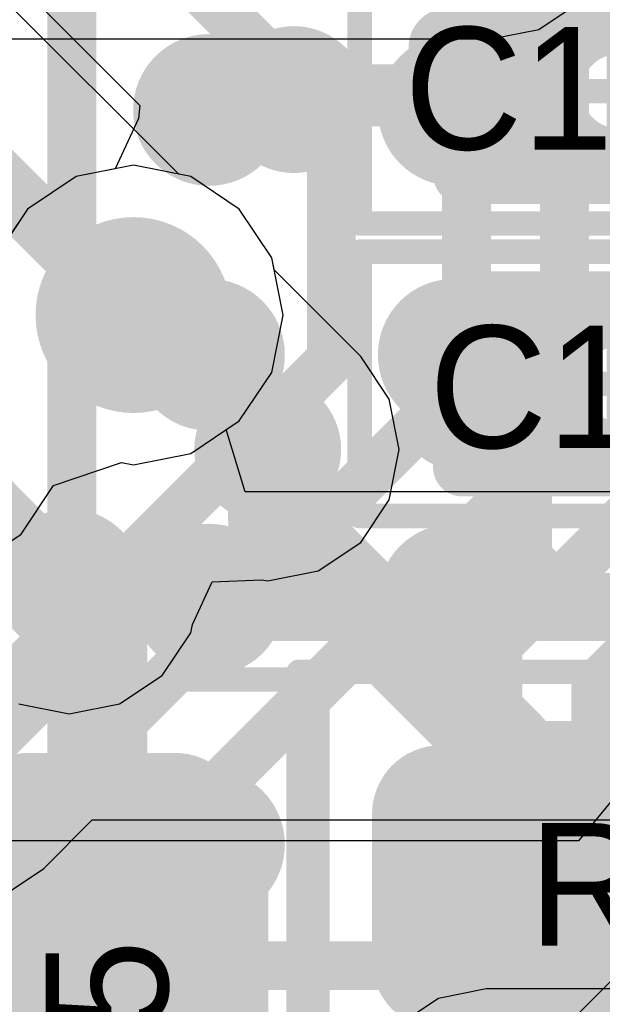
# Model space of a CAD drawing. Header units: millimetres. Extents: x -2 to 68, y -2 to 27.4.
# Tile 212 of 256: x 21.4 to 22.6, y 18.5 to 20.5. Entities that reach past the tile are written whole.
import ezdxf

# ---------------------------------------------------------------- set-up
doc = ezdxf.new("R2010")
doc.units = ezdxf.units.MM
for name, color, linetype in [('BottomLayer', 5, 'Continuous'), ('BottomPaste', 16, 'Continuous'), ('BottomSolder', 6, 'Continuous'), ('DrillGuide', 244, 'Continuous'), ('Mechanical13', 56, 'Continuous'), ('Mechanical15', 56, 'Continuous'), ('Mechanical2', 216, 'Continuous'), ('MidLayer1', 16, 'Continuous'), ('MidLayer2', 76, 'Continuous'), ('MidLayer3', 90, 'Continuous'), ('MidLayer4', 156, 'Continuous'), ('MidLayer5', 130, 'Continuous'), ('MidLayer6', 216, 'Continuous'), ('MidLayer7', 6, 'Continuous'), ('MidLayer8', 54, 'Continuous'), ('MultiLayer', 9, 'Continuous'), ('TopLayer', 1, 'Continuous'), ('TopPaste', 8, 'Continuous'), ('TopSolder', 216, 'Continuous'), ('ViaHoleLayer', 16, 'Continuous')]:
    doc.layers.add(name, color=color, linetype=linetype)

# ---------------------------------------------------------------- blocks, each defined once
blk = doc.blocks.new('SDINBDG4_16G_F_________1_B_51')
at = {"layer": 'BottomLayer', "const_width": 0.125}
for points in [[(-3.3125, 1.75, 1), (-3.1875, 1.75, 1)], [(-2.8125, 1.75, 1), (-2.6875, 1.75, 1)], [(-3.3125, 1.25, 1), (-3.1875, 1.25, 1)], [(-2.8125, 1.25, 1), (-2.6875, 1.25, 1)], [(-3.3125, 0.75, 1), (-3.1875, 0.75, 1)], [(-2.8125, 0.75, 1), (-2.6875, 0.75, 1)], [(-3.3125, 0.25, 1), (-3.1875, 0.25, 1)], [(-2.8125, 0.25, 1), (-2.6875, 0.25, 1)]]:
    blk.add_lwpolyline(points, format="xyb", close=True, dxfattribs=at)
at = {"layer": 'BottomPaste', "const_width": 0.125}
for points in [[(-3.3125, 1.75, 1), (-3.1875, 1.75, 1)], [(-2.8125, 1.75, 1), (-2.6875, 1.75, 1)], [(-3.3125, 1.25, 1), (-3.1875, 1.25, 1)], [(-2.8125, 1.25, 1), (-2.6875, 1.25, 1)], [(-3.3125, 0.75, 1), (-3.1875, 0.75, 1)], [(-2.8125, 0.75, 1), (-2.6875, 0.75, 1)], [(-3.3125, 0.25, 1), (-3.1875, 0.25, 1)], [(-2.8125, 0.25, 1), (-2.6875, 0.25, 1)]]:
    blk.add_lwpolyline(points, format="xyb", close=True, dxfattribs=at)
at = {"layer": 'BottomSolder', "const_width": 0.155}
for points in [[(-3.3275, 1.75, 1), (-3.1725, 1.75, 1)], [(-2.8275, 1.75, 1), (-2.6725, 1.75, 1)], [(-3.3275, 1.25, 1), (-3.1725, 1.25, 1)], [(-2.8275, 1.25, 1), (-2.6725, 1.25, 1)], [(-3.3275, 0.75, 1), (-3.1725, 0.75, 1)], [(-2.8275, 0.75, 1), (-2.6725, 0.75, 1)], [(-3.3275, 0.25, 1), (-3.1725, 0.25, 1)], [(-2.8275, 0.25, 1), (-2.6725, 0.25, 1)]]:
    blk.add_lwpolyline(points, format="xyb", close=True, dxfattribs=at)
blk = doc.blocks.new('RES_0402_120')
at = {"layer": 'Mechanical13', "const_width": 0.12}
for points in [[(-0.53, -0.28), (-0.53, 0.28)], [(-0.53, 0.28), (0.53, 0.28)], [(0.53, -0.28), (0.53, 0.28)], [(-0.53, -0.28), (0.53, -0.28)]]:
    blk.add_lwpolyline(points, dxfattribs=at)
at = {"layer": 'Mechanical13', "const_width": 0.06}
for points in [[(-0.56, 0.28, 1), (-0.5, 0.28, 1)], [(-0.56, 0.28, 1), (-0.5, 0.28, 1)], [(0.5, 0.28, 1), (0.56, 0.28, 1)], [(0.5, 0.28, 1), (0.56, 0.28, 1)], [(-0.56, -0.28, 1), (-0.5, -0.28, 1)], [(-0.56, -0.28, 1), (-0.5, -0.28, 1)], [(0.5, -0.28, 1), (0.56, -0.28, 1)], [(0.5, -0.28, 1), (0.56, -0.28, 1)]]:
    blk.add_lwpolyline(points, format="xyb", close=True, dxfattribs=at)
at = {"layer": 'Mechanical15', "const_width": 0.05}
for points in [[(-0.9, -0.44), (-0.9, 0.44)], [(-0.9, 0.44), (0.9, 0.44)], [(0.9, -0.44), (0.9, 0.44)], [(0, -0.22), (0, 0.22)], [(-0.22, 0), (0.22, 0)], [(-0.9, -0.44), (0.9, -0.44)]]:
    blk.add_lwpolyline(points, dxfattribs=at)
at = {"layer": 'Mechanical15'}
for points, const_width in [([(-0.9125, 0.44, 1), (-0.8875, 0.44, 1)], 0.025), ([(-0.9125, 0.44, 1), (-0.8875, 0.44, 1)], 0.025), ([(0.8875, 0.44, 1), (0.9125, 0.44, 1)], 0.025), ([(0.8875, 0.44, 1), (0.9125, 0.44, 1)], 0.025), ([(-0.0125, 0.22, 1), (0.0125, 0.22, 1)], 0.025), ([(0.165, 0, 1), (-0.165, 0, 1)], 0.05), ([(-0.2325, 0, 1), (-0.2075, 0, 1)], 0.025), ([(-0.1775, 0, 1), (-0.1525, 0, 1)], 0.025), ([(0.1525, 0, 1), (0.1775, 0, 1)], 0.025), ([(0.2075, 0, 1), (0.2325, 0, 1)], 0.025), ([(-0.0125, -0.22, 1), (0.0125, -0.22, 1)], 0.025), ([(-0.9125, -0.44, 1), (-0.8875, -0.44, 1)], 0.025), ([(-0.9125, -0.44, 1), (-0.8875, -0.44, 1)], 0.025), ([(0.8875, -0.44, 1), (0.9125, -0.44, 1)], 0.025), ([(0.8875, -0.44, 1), (0.9125, -0.44, 1)], 0.025)]:
    blk.add_lwpolyline(points, format="xyb", close=True, dxfattribs=dict(at, const_width=const_width))
at = {"layer": 'TopLayer', "const_width": 0.1402}
for points in [[(-0.6799, 0.1498, 1), (-0.5396, 0.1498, 1)], [(-0.4104, 0.1498, 1), (-0.2701, 0.1498, 1)], [(0.2701, 0.1498, 1), (0.4104, 0.1498, 1)], [(0.5396, 0.1498, 1), (0.6799, 0.1498, 1)], [(-0.6799, -0.1498, 1), (-0.5396, -0.1498, 1)], [(-0.4104, -0.1498, 1), (-0.2701, -0.1498, 1)], [(0.2701, -0.1498, 1), (0.4104, -0.1498, 1)], [(0.5396, -0.1498, 1), (0.6799, -0.1498, 1)]]:
    blk.add_lwpolyline(points, format="xyb", close=True, dxfattribs=at)
at = {"layer": 'TopLayer'}
for points in [[(-0.3403, 0.29), (-0.6097, 0.29), (-0.3403, -0.29), (-0.6097, -0.29)], [(0.3403, -0.29), (0.6097, -0.29), (0.3403, 0.29), (0.6097, 0.29)], [(-0.2, 0.1498), (-0.75, 0.1498), (-0.2, -0.1498), (-0.75, -0.1498)], [(0.2, -0.1498), (0.75, -0.1498), (0.2, 0.1498), (0.75, 0.1498)]]:
    blk.add_solid(points, dxfattribs=at)
at = {"layer": 'TopPaste', "const_width": 0.1402}
for points in [[(-0.6799, 0.1498, 1), (-0.5396, 0.1498, 1)], [(-0.4104, 0.1498, 1), (-0.2701, 0.1498, 1)], [(0.2701, 0.1498, 1), (0.4104, 0.1498, 1)], [(0.5396, 0.1498, 1), (0.6799, 0.1498, 1)], [(-0.6799, -0.1498, 1), (-0.5396, -0.1498, 1)], [(-0.4104, -0.1498, 1), (-0.2701, -0.1498, 1)], [(0.2701, -0.1498, 1), (0.4104, -0.1498, 1)], [(0.5396, -0.1498, 1), (0.6799, -0.1498, 1)]]:
    blk.add_lwpolyline(points, format="xyb", close=True, dxfattribs=at)
at = {"layer": 'TopPaste'}
for points in [[(-0.3403, 0.29), (-0.6097, 0.29), (-0.3403, -0.29), (-0.6097, -0.29)], [(0.3403, -0.29), (0.6097, -0.29), (0.3403, 0.29), (0.6097, 0.29)], [(-0.2, 0.1498), (-0.75, 0.1498), (-0.2, -0.1498), (-0.75, -0.1498)], [(0.2, -0.1498), (0.75, -0.1498), (0.2, 0.1498), (0.75, 0.1498)]]:
    blk.add_solid(points, dxfattribs=at)
at = {"layer": 'TopSolder', "const_width": 0.1402}
for points in [[(-0.6799, 0.1498, 1), (-0.5396, 0.1498, 1)], [(-0.4104, 0.1498, 1), (-0.2701, 0.1498, 1)], [(0.2701, 0.1498, 1), (0.4104, 0.1498, 1)], [(0.5396, 0.1498, 1), (0.6799, 0.1498, 1)], [(-0.6799, -0.1498, 1), (-0.5396, -0.1498, 1)], [(-0.4104, -0.1498, 1), (-0.2701, -0.1498, 1)], [(0.2701, -0.1498, 1), (0.4104, -0.1498, 1)], [(0.5396, -0.1498, 1), (0.6799, -0.1498, 1)]]:
    blk.add_lwpolyline(points, format="xyb", close=True, dxfattribs=at)
at = {"layer": 'TopSolder'}
for points in [[(-0.3403, 0.29), (-0.6097, 0.29), (-0.3403, -0.29), (-0.6097, -0.29)], [(0.3403, -0.29), (0.6097, -0.29), (0.3403, 0.29), (0.6097, 0.29)], [(-0.2, 0.1498), (-0.75, 0.1498), (-0.2, -0.1498), (-0.75, -0.1498)], [(0.2, -0.1498), (0.75, -0.1498), (0.2, 0.1498), (0.75, 0.1498)]]:
    blk.add_solid(points, dxfattribs=at)
blk = doc.blocks.new('RES_0402_123')
at = {"layer": 'Mechanical13', "const_width": 0.12}
for points in [[(-0.53, -0.28), (-0.53, 0.28)], [(0.53, 0.28), (-0.53, 0.28)], [(0.53, -0.28), (0.53, 0.28)], [(0.53, -0.28), (-0.53, -0.28)]]:
    blk.add_lwpolyline(points, dxfattribs=at)
at = {"layer": 'Mechanical13', "const_width": 0.06}
for points in [[(-0.56, 0.28, 1), (-0.5, 0.28, 1)], [(-0.56, 0.28, 1), (-0.5, 0.28, 1)], [(0.5, 0.28, 1), (0.56, 0.28, 1)], [(0.5, 0.28, 1), (0.56, 0.28, 1)], [(-0.56, -0.28, 1), (-0.5, -0.28, 1)], [(-0.56, -0.28, 1), (-0.5, -0.28, 1)], [(0.5, -0.28, 1), (0.56, -0.28, 1)], [(0.5, -0.28, 1), (0.56, -0.28, 1)]]:
    blk.add_lwpolyline(points, format="xyb", close=True, dxfattribs=at)
at = {"layer": 'Mechanical15', "const_width": 0.05}
for points in [[(-0.9, -0.44), (-0.9, 0.44)], [(0.9, 0.44), (-0.9, 0.44)], [(0.9, -0.44), (0.9, 0.44)], [(0, -0.22), (0, 0.22)], [(0.22, 0), (-0.22, 0)], [(0.9, -0.44), (-0.9, -0.44)]]:
    blk.add_lwpolyline(points, dxfattribs=at)
at = {"layer": 'Mechanical15'}
for points, const_width in [([(-0.9125, 0.44, 1), (-0.8875, 0.44, 1)], 0.025), ([(-0.9125, 0.44, 1), (-0.8875, 0.44, 1)], 0.025), ([(0.8875, 0.44, 1), (0.9125, 0.44, 1)], 0.025), ([(0.8875, 0.44, 1), (0.9125, 0.44, 1)], 0.025), ([(-0.0125, 0.22, 1), (0.0125, 0.22, 1)], 0.025), ([(0.165, 0, 1), (-0.165, 0, 1)], 0.05), ([(-0.2325, 0, 1), (-0.2075, 0, 1)], 0.025), ([(-0.1775, 0, 1), (-0.1525, 0, 1)], 0.025), ([(0.1525, 0, 1), (0.1775, 0, 1)], 0.025), ([(0.2075, 0, 1), (0.2325, 0, 1)], 0.025), ([(-0.0125, -0.22, 1), (0.0125, -0.22, 1)], 0.025), ([(-0.9125, -0.44, 1), (-0.8875, -0.44, 1)], 0.025), ([(-0.9125, -0.44, 1), (-0.8875, -0.44, 1)], 0.025), ([(0.8875, -0.44, 1), (0.9125, -0.44, 1)], 0.025), ([(0.8875, -0.44, 1), (0.9125, -0.44, 1)], 0.025)]:
    blk.add_lwpolyline(points, format="xyb", close=True, dxfattribs=dict(at, const_width=const_width))
at = {"layer": 'TopLayer', "const_width": 0.1402}
for points in [[(-0.6799, 0.1498, 1), (-0.5396, 0.1498, 1)], [(-0.4104, 0.1498, 1), (-0.2701, 0.1498, 1)], [(0.2701, 0.1498, 1), (0.4104, 0.1498, 1)], [(0.5396, 0.1498, 1), (0.6799, 0.1498, 1)], [(-0.6799, -0.1498, 1), (-0.5396, -0.1498, 1)], [(-0.4104, -0.1498, 1), (-0.2701, -0.1498, 1)], [(0.2701, -0.1498, 1), (0.4104, -0.1498, 1)], [(0.5396, -0.1498, 1), (0.6799, -0.1498, 1)]]:
    blk.add_lwpolyline(points, format="xyb", close=True, dxfattribs=at)
at = {"layer": 'TopLayer'}
for points in [[(-0.3403, 0.29), (-0.6097, 0.29), (-0.3403, -0.29), (-0.6097, -0.29)], [(0.3403, -0.29), (0.6097, -0.29), (0.3403, 0.29), (0.6097, 0.29)], [(-0.2, 0.1498), (-0.75, 0.1498), (-0.2, -0.1498), (-0.75, -0.1498)], [(0.2, -0.1498), (0.75, -0.1498), (0.2, 0.1498), (0.75, 0.1498)]]:
    blk.add_solid(points, dxfattribs=at)
at = {"layer": 'TopPaste', "const_width": 0.1402}
for points in [[(-0.6799, 0.1498, 1), (-0.5396, 0.1498, 1)], [(-0.4104, 0.1498, 1), (-0.2701, 0.1498, 1)], [(0.2701, 0.1498, 1), (0.4104, 0.1498, 1)], [(0.5396, 0.1498, 1), (0.6799, 0.1498, 1)], [(-0.6799, -0.1498, 1), (-0.5396, -0.1498, 1)], [(-0.4104, -0.1498, 1), (-0.2701, -0.1498, 1)], [(0.2701, -0.1498, 1), (0.4104, -0.1498, 1)], [(0.5396, -0.1498, 1), (0.6799, -0.1498, 1)]]:
    blk.add_lwpolyline(points, format="xyb", close=True, dxfattribs=at)
at = {"layer": 'TopPaste'}
for points in [[(-0.3403, 0.29), (-0.6097, 0.29), (-0.3403, -0.29), (-0.6097, -0.29)], [(0.3403, -0.29), (0.6097, -0.29), (0.3403, 0.29), (0.6097, 0.29)], [(-0.2, 0.1498), (-0.75, 0.1498), (-0.2, -0.1498), (-0.75, -0.1498)], [(0.2, -0.1498), (0.75, -0.1498), (0.2, 0.1498), (0.75, 0.1498)]]:
    blk.add_solid(points, dxfattribs=at)
at = {"layer": 'TopSolder', "const_width": 0.1402}
for points in [[(-0.6799, 0.1498, 1), (-0.5396, 0.1498, 1)], [(-0.4104, 0.1498, 1), (-0.2701, 0.1498, 1)], [(0.2701, 0.1498, 1), (0.4104, 0.1498, 1)], [(0.5396, 0.1498, 1), (0.6799, 0.1498, 1)], [(-0.6799, -0.1498, 1), (-0.5396, -0.1498, 1)], [(-0.4104, -0.1498, 1), (-0.2701, -0.1498, 1)], [(0.2701, -0.1498, 1), (0.4104, -0.1498, 1)], [(0.5396, -0.1498, 1), (0.6799, -0.1498, 1)]]:
    blk.add_lwpolyline(points, format="xyb", close=True, dxfattribs=at)
at = {"layer": 'TopSolder'}
for points in [[(-0.3403, 0.29), (-0.6097, 0.29), (-0.3403, -0.29), (-0.6097, -0.29)], [(0.3403, -0.29), (0.6097, -0.29), (0.3403, 0.29), (0.6097, 0.29)], [(-0.2, 0.1498), (-0.75, 0.1498), (-0.2, -0.1498), (-0.75, -0.1498)], [(0.2, -0.1498), (0.75, -0.1498), (0.2, 0.1498), (0.75, 0.1498)]]:
    blk.add_solid(points, dxfattribs=at)
blk = doc.blocks.new('CAP_0201_329')
at = {"layer": 'Mechanical13', "const_width": 0.12}
for points in [[(-0.32, -0.17), (-0.32, 0.17)], [(-0.32, 0.17), (0.32, 0.17)], [(0.32, -0.17), (0.32, 0.17)], [(-0.32, -0.17), (0.32, -0.17)]]:
    blk.add_lwpolyline(points, dxfattribs=at)
at = {"layer": 'Mechanical13', "const_width": 0.06}
for points in [[(-0.35, 0.17, 1), (-0.29, 0.17, 1)], [(-0.35, 0.17, 1), (-0.29, 0.17, 1)], [(0.29, 0.17, 1), (0.35, 0.17, 1)], [(0.29, 0.17, 1), (0.35, 0.17, 1)], [(-0.35, -0.17, 1), (-0.29, -0.17, 1)], [(-0.35, -0.17, 1), (-0.29, -0.17, 1)], [(0.29, -0.17, 1), (0.35, -0.17, 1)], [(0.29, -0.17, 1), (0.35, -0.17, 1)]]:
    blk.add_lwpolyline(points, format="xyb", close=True, dxfattribs=at)
at = {"layer": 'Mechanical15', "const_width": 0.05}
for points in [[(-0.53, -0.27), (-0.53, 0.27)], [(-0.53, 0.27), (0.53, 0.27)], [(0.53, -0.27), (0.53, 0.27)], [(0, -0.135), (0, 0.135)], [(-0.135, 0), (0.135, 0)], [(-0.53, -0.27), (0.53, -0.27)]]:
    blk.add_lwpolyline(points, dxfattribs=at)
at = {"layer": 'Mechanical15'}
for points, const_width in [([(-0.5425, 0.27, 1), (-0.5175, 0.27, 1)], 0.025), ([(-0.5425, 0.27, 1), (-0.5175, 0.27, 1)], 0.025), ([(0.5175, 0.27, 1), (0.5425, 0.27, 1)], 0.025), ([(0.5175, 0.27, 1), (0.5425, 0.27, 1)], 0.025), ([(-0.0125, 0.135, 1), (0.0125, 0.135, 1)], 0.025), ([(0.1013, 0, 1), (-0.1013, 0, 1)], 0.05), ([(-0.1475, 0, 1), (-0.1225, 0, 1)], 0.025), ([(-0.1138, 0, 1), (-0.0888, 0, 1)], 0.025), ([(0.0888, 0, 1), (0.1138, 0, 1)], 0.025), ([(0.1225, 0, 1), (0.1475, 0, 1)], 0.025), ([(-0.0125, -0.135, 1), (0.0125, -0.135, 1)], 0.025), ([(-0.5425, -0.27, 1), (-0.5175, -0.27, 1)], 0.025), ([(-0.5425, -0.27, 1), (-0.5175, -0.27, 1)], 0.025), ([(0.5175, -0.27, 1), (0.5425, -0.27, 1)], 0.025), ([(0.5175, -0.27, 1), (0.5425, -0.27, 1)], 0.025)]:
    blk.add_lwpolyline(points, format="xyb", close=True, dxfattribs=dict(at, const_width=const_width))
at = {"layer": 'TopLayer', "const_width": 0.0806}
for points in [[(-0.3897, 0.0894, 1), (-0.3091, 0.0894, 1)], [(-0.2409, 0.0894, 1), (-0.1603, 0.0894, 1)], [(0.1603, 0.0894, 1), (0.2409, 0.0894, 1)], [(0.3091, 0.0894, 1), (0.3897, 0.0894, 1)], [(-0.3897, -0.0894, 1), (-0.3091, -0.0894, 1)], [(-0.2409, -0.0894, 1), (-0.1603, -0.0894, 1)], [(0.1603, -0.0894, 1), (0.2409, -0.0894, 1)], [(0.3091, -0.0894, 1), (0.3897, -0.0894, 1)]]:
    blk.add_lwpolyline(points, format="xyb", close=True, dxfattribs=at)
at = {"layer": 'TopLayer'}
for points in [[(-0.2006, 0.17), (-0.3494, 0.17), (-0.2006, -0.17), (-0.3494, -0.17)], [(0.2006, -0.17), (0.3494, -0.17), (0.2006, 0.17), (0.3494, 0.17)], [(-0.12, 0.0894), (-0.43, 0.0894), (-0.12, -0.0894), (-0.43, -0.0894)], [(0.12, -0.0894), (0.43, -0.0894), (0.12, 0.0894), (0.43, 0.0894)]]:
    blk.add_solid(points, dxfattribs=at)
at = {"layer": 'TopPaste', "const_width": 0.0806}
for points in [[(-0.3897, 0.0894, 1), (-0.3091, 0.0894, 1)], [(-0.2409, 0.0894, 1), (-0.1603, 0.0894, 1)], [(0.1603, 0.0894, 1), (0.2409, 0.0894, 1)], [(0.3091, 0.0894, 1), (0.3897, 0.0894, 1)], [(-0.3897, -0.0894, 1), (-0.3091, -0.0894, 1)], [(-0.2409, -0.0894, 1), (-0.1603, -0.0894, 1)], [(0.1603, -0.0894, 1), (0.2409, -0.0894, 1)], [(0.3091, -0.0894, 1), (0.3897, -0.0894, 1)]]:
    blk.add_lwpolyline(points, format="xyb", close=True, dxfattribs=at)
at = {"layer": 'TopPaste'}
for points in [[(-0.2006, 0.17), (-0.3494, 0.17), (-0.2006, -0.17), (-0.3494, -0.17)], [(0.2006, -0.17), (0.3494, -0.17), (0.2006, 0.17), (0.3494, 0.17)], [(-0.12, 0.0894), (-0.43, 0.0894), (-0.12, -0.0894), (-0.43, -0.0894)], [(0.12, -0.0894), (0.43, -0.0894), (0.12, 0.0894), (0.43, 0.0894)]]:
    blk.add_solid(points, dxfattribs=at)
at = {"layer": 'TopSolder', "const_width": 0.0806}
for points in [[(-0.3897, 0.0894, 1), (-0.3091, 0.0894, 1)], [(-0.2409, 0.0894, 1), (-0.1603, 0.0894, 1)], [(0.1603, 0.0894, 1), (0.2409, 0.0894, 1)], [(0.3091, 0.0894, 1), (0.3897, 0.0894, 1)], [(-0.3897, -0.0894, 1), (-0.3091, -0.0894, 1)], [(-0.2409, -0.0894, 1), (-0.1603, -0.0894, 1)], [(0.1603, -0.0894, 1), (0.2409, -0.0894, 1)], [(0.3091, -0.0894, 1), (0.3897, -0.0894, 1)]]:
    blk.add_lwpolyline(points, format="xyb", close=True, dxfattribs=at)
at = {"layer": 'TopSolder'}
for points in [[(-0.2006, 0.17), (-0.3494, 0.17), (-0.2006, -0.17), (-0.3494, -0.17)], [(0.2006, -0.17), (0.3494, -0.17), (0.2006, 0.17), (0.3494, 0.17)], [(-0.12, 0.0894), (-0.43, 0.0894), (-0.12, -0.0894), (-0.43, -0.0894)], [(0.12, -0.0894), (0.43, -0.0894), (0.12, 0.0894), (0.43, 0.0894)]]:
    blk.add_solid(points, dxfattribs=at)
blk = doc.blocks.new('CAP_0201_331')
at = {"layer": 'Mechanical13', "const_width": 0.12}
for points in [[(-0.32, -0.17), (-0.32, 0.17)], [(-0.32, 0.17), (0.32, 0.17)], [(0.32, -0.17), (0.32, 0.17)], [(-0.32, -0.17), (0.32, -0.17)]]:
    blk.add_lwpolyline(points, dxfattribs=at)
at = {"layer": 'Mechanical13', "const_width": 0.06}
for points in [[(-0.35, 0.17, 1), (-0.29, 0.17, 1)], [(-0.35, 0.17, 1), (-0.29, 0.17, 1)], [(0.29, 0.17, 1), (0.35, 0.17, 1)], [(0.29, 0.17, 1), (0.35, 0.17, 1)], [(-0.35, -0.17, 1), (-0.29, -0.17, 1)], [(-0.35, -0.17, 1), (-0.29, -0.17, 1)], [(0.29, -0.17, 1), (0.35, -0.17, 1)], [(0.29, -0.17, 1), (0.35, -0.17, 1)]]:
    blk.add_lwpolyline(points, format="xyb", close=True, dxfattribs=at)
at = {"layer": 'Mechanical15', "const_width": 0.05}
for points in [[(-0.53, -0.27), (-0.53, 0.27)], [(-0.53, 0.27), (0.53, 0.27)], [(0.53, -0.27), (0.53, 0.27)], [(0, -0.135), (0, 0.135)], [(-0.135, 0), (0.135, 0)], [(-0.53, -0.27), (0.53, -0.27)]]:
    blk.add_lwpolyline(points, dxfattribs=at)
at = {"layer": 'Mechanical15'}
for points, const_width in [([(-0.5425, 0.27, 1), (-0.5175, 0.27, 1)], 0.025), ([(-0.5425, 0.27, 1), (-0.5175, 0.27, 1)], 0.025), ([(0.5175, 0.27, 1), (0.5425, 0.27, 1)], 0.025), ([(0.5175, 0.27, 1), (0.5425, 0.27, 1)], 0.025), ([(-0.0125, 0.135, 1), (0.0125, 0.135, 1)], 0.025), ([(0.1013, 0, 1), (-0.1013, 0, 1)], 0.05), ([(-0.1475, 0, 1), (-0.1225, 0, 1)], 0.025), ([(-0.1138, 0, 1), (-0.0888, 0, 1)], 0.025), ([(0.0888, 0, 1), (0.1138, 0, 1)], 0.025), ([(0.1225, 0, 1), (0.1475, 0, 1)], 0.025), ([(-0.0125, -0.135, 1), (0.0125, -0.135, 1)], 0.025), ([(-0.5425, -0.27, 1), (-0.5175, -0.27, 1)], 0.025), ([(-0.5425, -0.27, 1), (-0.5175, -0.27, 1)], 0.025), ([(0.5175, -0.27, 1), (0.5425, -0.27, 1)], 0.025), ([(0.5175, -0.27, 1), (0.5425, -0.27, 1)], 0.025)]:
    blk.add_lwpolyline(points, format="xyb", close=True, dxfattribs=dict(at, const_width=const_width))
at = {"layer": 'TopLayer', "const_width": 0.0806}
for points in [[(-0.3897, 0.0894, 1), (-0.3091, 0.0894, 1)], [(-0.2409, 0.0894, 1), (-0.1603, 0.0894, 1)], [(0.1603, 0.0894, 1), (0.2409, 0.0894, 1)], [(0.3091, 0.0894, 1), (0.3897, 0.0894, 1)], [(-0.3897, -0.0894, 1), (-0.3091, -0.0894, 1)], [(-0.2409, -0.0894, 1), (-0.1603, -0.0894, 1)], [(0.1603, -0.0894, 1), (0.2409, -0.0894, 1)], [(0.3091, -0.0894, 1), (0.3897, -0.0894, 1)]]:
    blk.add_lwpolyline(points, format="xyb", close=True, dxfattribs=at)
at = {"layer": 'TopLayer'}
for points in [[(-0.2006, 0.17), (-0.3494, 0.17), (-0.2006, -0.17), (-0.3494, -0.17)], [(0.2006, -0.17), (0.3494, -0.17), (0.2006, 0.17), (0.3494, 0.17)], [(-0.12, 0.0894), (-0.43, 0.0894), (-0.12, -0.0894), (-0.43, -0.0894)], [(0.12, -0.0894), (0.43, -0.0894), (0.12, 0.0894), (0.43, 0.0894)]]:
    blk.add_solid(points, dxfattribs=at)
at = {"layer": 'TopPaste', "const_width": 0.0806}
for points in [[(-0.3897, 0.0894, 1), (-0.3091, 0.0894, 1)], [(-0.2409, 0.0894, 1), (-0.1603, 0.0894, 1)], [(0.1603, 0.0894, 1), (0.2409, 0.0894, 1)], [(0.3091, 0.0894, 1), (0.3897, 0.0894, 1)], [(-0.3897, -0.0894, 1), (-0.3091, -0.0894, 1)], [(-0.2409, -0.0894, 1), (-0.1603, -0.0894, 1)], [(0.1603, -0.0894, 1), (0.2409, -0.0894, 1)], [(0.3091, -0.0894, 1), (0.3897, -0.0894, 1)]]:
    blk.add_lwpolyline(points, format="xyb", close=True, dxfattribs=at)
at = {"layer": 'TopPaste'}
for points in [[(-0.2006, 0.17), (-0.3494, 0.17), (-0.2006, -0.17), (-0.3494, -0.17)], [(0.2006, -0.17), (0.3494, -0.17), (0.2006, 0.17), (0.3494, 0.17)], [(-0.12, 0.0894), (-0.43, 0.0894), (-0.12, -0.0894), (-0.43, -0.0894)], [(0.12, -0.0894), (0.43, -0.0894), (0.12, 0.0894), (0.43, 0.0894)]]:
    blk.add_solid(points, dxfattribs=at)
at = {"layer": 'TopSolder', "const_width": 0.0806}
for points in [[(-0.3897, 0.0894, 1), (-0.3091, 0.0894, 1)], [(-0.2409, 0.0894, 1), (-0.1603, 0.0894, 1)], [(0.1603, 0.0894, 1), (0.2409, 0.0894, 1)], [(0.3091, 0.0894, 1), (0.3897, 0.0894, 1)], [(-0.3897, -0.0894, 1), (-0.3091, -0.0894, 1)], [(-0.2409, -0.0894, 1), (-0.1603, -0.0894, 1)], [(0.1603, -0.0894, 1), (0.2409, -0.0894, 1)], [(0.3091, -0.0894, 1), (0.3897, -0.0894, 1)]]:
    blk.add_lwpolyline(points, format="xyb", close=True, dxfattribs=at)
at = {"layer": 'TopSolder'}
for points in [[(-0.2006, 0.17), (-0.3494, 0.17), (-0.2006, -0.17), (-0.3494, -0.17)], [(0.2006, -0.17), (0.3494, -0.17), (0.2006, 0.17), (0.3494, 0.17)], [(-0.12, 0.0894), (-0.43, 0.0894), (-0.12, -0.0894), (-0.43, -0.0894)], [(0.12, -0.0894), (0.43, -0.0894), (0.12, 0.0894), (0.43, 0.0894)]]:
    blk.add_solid(points, dxfattribs=at)

msp = doc.modelspace()

# ---------------------------------------------------------------- linework, layer by layer
at = {"layer": 'BottomLayer', "const_width": 0.1}
msp.add_lwpolyline([(21.4696, 18.0036), (21.4696, 22.1585)], dxfattribs=at)
at = {"layer": 'DrillGuide'}
for points, const_width in [([(21.8985, 20.3712, 1), (21.9485, 20.3712, 1)], 0.05), ([(21.5456, 19.9312, 1), (21.6456, 19.9312, 1)], 0.1), ([(21.845, 19.6569, 1), (21.895, 19.6569, 1)], 0.05), ([(21.4396, 19.3852, 1), (21.4896, 19.3852, 1)], 0.05)]:
    msp.add_lwpolyline(points, format="xyb", close=True, dxfattribs=dict(at, const_width=const_width))
at = {"layer": 'MidLayer1'}
for p, q in [((21.5956, 20.2371), (21.4786, 20.2138)), ((21.7127, 20.2138), (21.5956, 20.2371)), ((21.4786, 20.2138), (21.3794, 20.1475)), ((21.8119, 20.1475), (21.7127, 20.2138)), ((21.3794, 20.1475), (21.313, 20.0483)), ((21.8782, 20.0483), (21.8119, 20.1475)), ((21.8831, 20.0237), (21.8782, 20.0483)), ((22.06, 19.8468), (21.8831, 20.0237)), ((22.1182, 19.7597), (22.06, 19.8468)), ((22.1386, 19.6569), (22.1182, 19.7597)), ((22.1182, 19.554), (22.1386, 19.6569)), ((22.06, 19.4669), (22.1182, 19.554)), ((21.9728, 19.4087), (22.06, 19.4669)), ((21.87, 19.3882), (21.9728, 19.4087)), ((21.7162, 19.2992), (21.7567, 19.3862)), ((21.7567, 19.3862), (21.8581, 19.3906)), ((21.8581, 19.3906), (21.87, 19.3882)), ((21.7128, 19.2824), (21.7162, 19.2992)), ((21.6546, 19.1952), (21.7128, 19.2824)), ((21.5674, 19.137), (21.6546, 19.1952)), ((21.3618, 19.137), (21.4646, 19.1165)), ((21.4646, 19.1165), (21.5674, 19.137))]:
    msp.add_line(p, q, dxfattribs=at)
for points, const_width in [([(21.8485, 20.3712, 1), (21.9985, 20.3712, 1)], 0.15), ([(21.8917, 20.3712, 1), (21.9552, 20.3712, 1)], 0.0635), ([(21.8931, 20.3726, 1), (21.9566, 20.3726, 1)], 0.0635), ([(21.4956, 19.9312, 1), (21.6956, 19.9312, 1)], 0.2), ([(21.5639, 19.9312, 1), (21.6274, 19.9312, 1)], 0.0635), ([(21.795, 19.6569, 1), (21.945, 19.6569, 1)], 0.15), ([(21.8382, 19.6569, 1), (21.9017, 19.6569, 1)], 0.0635), ([(21.3896, 19.3852, 1), (21.5396, 19.3852, 1)], 0.15), ([(21.4329, 19.3854, 1), (21.4964, 19.3854, 1)], 0.0635), ([(21.4329, 19.3854, 1), (21.4964, 19.3854, 1)], 0.0635), ([(21.4329, 19.3852, 1), (21.4964, 19.3852, 1)], 0.0635)]:
    msp.add_lwpolyline(points, format="xyb", close=True, dxfattribs=dict(at, const_width=const_width))
at = {"layer": 'MidLayer1', "const_width": 0.127}
for points in [[(21.9235, 20.3712), (21.9249, 20.3726)], [(21.5956, 19.9312), (21.87, 19.6569)], [(21.15, 19.7), (21.4646, 19.3854)], [(21.4646, 19.3852), (21.4646, 19.3854)]]:
    msp.add_lwpolyline(points, dxfattribs=at)
at = {"layer": 'MidLayer2'}
for p, q in [((22.4238, 20.5145), (22.5065, 20.5698)), ((22.3262, 20.4951), (22.4238, 20.5145)), ((20.225, 20.4951), (22.3262, 20.4951)), ((21.5956, 20.2371), (21.4786, 20.2138)), ((21.7127, 20.2138), (21.5956, 20.2371)), ((21.4786, 20.2138), (21.3794, 20.1475)), ((21.8119, 20.1475), (21.7127, 20.2138)), ((21.3794, 20.1475), (21.3391, 20.0872)), ((21.8782, 20.0483), (21.8119, 20.1475)), ((21.9015, 19.9312), (21.8782, 20.0483)), ((21.8782, 19.8142), (21.9015, 19.9312)), ((21.8119, 19.7149), (21.8782, 19.8142)), ((21.7127, 19.6486), (21.8119, 19.7149)), ((21.5956, 19.6253), (21.7127, 19.6486)), ((21.4326, 19.5829), (21.5715, 19.6301)), ((21.5715, 19.6301), (21.5956, 19.6253)), ((21.3663, 19.4837), (21.4326, 19.5829)), ((21.2671, 19.4174), (21.3663, 19.4837)), ((22.5857, 18.9556), (22.5051, 18.8574)), ((22.5051, 18.8574), (20.3221, 18.8574))]:
    msp.add_line(p, q, dxfattribs=at)
at = {"layer": 'MidLayer2', "const_width": 0.2}
msp.add_lwpolyline([(21.4956, 19.9312, 1), (21.6956, 19.9312, 1)], format="xyb", close=True, dxfattribs=at)
at = {"layer": 'MidLayer2', "const_width": 0.1}
msp.add_lwpolyline([(20.2165, 18.6025), (23.883, 18.6025)], dxfattribs=at)
at = {"layer": 'MidLayer3'}
for p, q in [((21.6881, 20.2187), (21.2682, 20.6386)), ((21.7127, 20.2138), (21.6881, 20.2187)), ((21.8119, 20.1475), (21.7127, 20.2138)), ((21.8782, 20.0483), (21.8119, 20.1475)), ((21.9015, 19.9312), (21.8782, 20.0483)), ((21.8782, 19.8142), (21.9015, 19.9312)), ((21.8119, 19.7149), (21.8782, 19.8142)), ((21.7127, 19.6486), (21.8119, 19.7149)), ((21.5956, 19.6253), (21.7127, 19.6486)), ((21.4326, 19.5829), (21.5715, 19.6301)), ((21.5715, 19.6301), (21.5956, 19.6253)), ((21.3663, 19.4837), (21.4326, 19.5829)), ((21.2671, 19.4174), (21.3663, 19.4837))]:
    msp.add_line(p, q, dxfattribs=at)
at = {"layer": 'MidLayer3', "const_width": 0.127}
msp.add_lwpolyline([(21.0782, 20.4486), (21.5956, 19.9312)], dxfattribs=at)
at = {"layer": 'MidLayer3'}
for points, const_width in [([(21.4956, 19.9312, 1), (21.6956, 19.9312, 1)], 0.2), ([(21.5639, 19.9312, 1), (21.6274, 19.9312, 1)], 0.0635)]:
    msp.add_lwpolyline(points, format="xyb", close=True, dxfattribs=dict(at, const_width=const_width))
at = {"layer": 'MidLayer4'}
for p, q in [((21.5956, 20.2371), (21.4786, 20.2138)), ((21.7127, 20.2138), (21.5956, 20.2371)), ((21.4786, 20.2138), (21.3794, 20.1475)), ((21.8119, 20.1475), (21.7127, 20.2138)), ((21.3794, 20.1475), (21.313, 20.0483)), ((21.8782, 20.0483), (21.8119, 20.1475)), ((21.9015, 19.9312), (21.8782, 20.0483)), ((21.8782, 19.8142), (21.9015, 19.9312)), ((21.8119, 19.7149), (21.8782, 19.8142)), ((21.7127, 19.6486), (21.8119, 19.7149)), ((21.5956, 19.6253), (21.7127, 19.6486)), ((21.4326, 19.5829), (21.5715, 19.6301)), ((21.5715, 19.6301), (21.5956, 19.6253)), ((21.3663, 19.4837), (21.4326, 19.5829)), ((21.2671, 19.4174), (21.3663, 19.4837))]:
    msp.add_line(p, q, dxfattribs=at)
at = {"layer": 'MidLayer4', "const_width": 0.2}
msp.add_lwpolyline([(21.4956, 19.9312, 1), (21.6956, 19.9312, 1)], format="xyb", close=True, dxfattribs=at)
at = {"layer": 'MidLayer5'}
for p, q in [((20.4693, 21.4985), (21.6085, 20.3593)), ((21.6085, 20.3593), (21.6057, 20.3329)), ((21.6057, 20.3329), (21.5585, 20.2297)), ((21.5585, 20.2297), (21.4786, 20.2138)), ((21.4786, 20.2138), (21.3794, 20.1475)), ((21.3794, 20.1475), (21.313, 20.0483))]:
    msp.add_line(p, q, dxfattribs=at)
at = {"layer": 'MidLayer5', "const_width": 0.1}
for points in [[(20.549, 21.7792), (22, 20.3283)], [(22.4763, 19.6763), (22.4763, 21.7066)], [(22.2763, 19.8035), (22.2763, 21.529)], [(22, 19.8406), (22, 20.3283)], [(20.5429, 18.3835), (22, 19.8406)], [(20.7429, 18.2701), (22.2763, 19.8035)], [(21.4161, 18.6161), (22.4763, 19.6763)], [(22.3401, 19.2572), (22.6763, 19.5934)], [(22.5401, 19.1744), (22.8763, 19.5106)], [(22.3401, 18.3631), (22.3401, 19.2572)], [(22.5401, 18.446), (22.5401, 19.1744)], [(21.4161, 17.6022), (21.4161, 18.6161)]]:
    msp.add_lwpolyline(points, dxfattribs=at)
at = {"layer": 'MidLayer5'}
for points, const_width in [([(21.975, 20.3283, 1), (22.025, 20.3283, 1)], 0.05), ([(21.975, 20.3283, 1), (22.025, 20.3283, 1)], 0.05), ([(21.4956, 19.9312, 1), (21.6956, 19.9312, 1)], 0.2), ([(21.975, 19.8406, 1), (22.025, 19.8406, 1)], 0.05), ([(21.975, 19.8406, 1), (22.025, 19.8406, 1)], 0.05), ([(22.2513, 19.8035, 1), (22.3013, 19.8035, 1)], 0.05), ([(22.2513, 19.8035, 1), (22.3013, 19.8035, 1)], 0.05), ([(22.4513, 19.6763, 1), (22.5013, 19.6763, 1)], 0.05), ([(22.4513, 19.6763, 1), (22.5013, 19.6763, 1)], 0.05), ([(22.3151, 19.2572, 1), (22.3651, 19.2572, 1)], 0.05), ([(22.3151, 19.2572, 1), (22.3651, 19.2572, 1)], 0.05), ([(22.5151, 19.1744, 1), (22.5651, 19.1744, 1)], 0.05), ([(22.5151, 19.1744, 1), (22.5651, 19.1744, 1)], 0.05), ([(21.3911, 18.6161, 1), (21.4411, 18.6161, 1)], 0.05), ([(21.3911, 18.6161, 1), (21.4411, 18.6161, 1)], 0.05)]:
    msp.add_lwpolyline(points, format="xyb", close=True, dxfattribs=dict(at, const_width=const_width))
at = {"layer": 'MidLayer6'}
for p, q in [((21.5956, 20.2371), (21.4786, 20.2138)), ((21.7127, 20.2138), (21.5956, 20.2371)), ((21.4786, 20.2138), (21.3794, 20.1475)), ((21.8119, 20.1475), (21.7127, 20.2138)), ((21.3794, 20.1475), (21.313, 20.0483)), ((21.8782, 20.0483), (21.8119, 20.1475)), ((21.9015, 19.9312), (21.8782, 20.0483)), ((21.8782, 19.8142), (21.9015, 19.9312)), ((21.8119, 19.7149), (21.8782, 19.8142)), ((21.7854, 19.6972), (21.8119, 19.7149)), ((21.824, 19.5702), (21.7854, 19.6972)), ((22.9814, 19.5702), (21.824, 19.5702)), ((21.4126, 18.8011), (21.5115, 18.9)), ((21.5115, 18.9), (22.5968, 18.9)), ((21.3299, 18.7458), (21.4126, 18.8011)), ((22.3163, 18.5549), (22.2187, 18.5355)), ((22.7538, 18.5549), (22.3163, 18.5549)), ((22.2187, 18.5355), (22.136, 18.4802))]:
    msp.add_line(p, q, dxfattribs=at)
for points, const_width in [([(21.4956, 19.9312, 1), (21.6956, 19.9312, 1)], 0.2), ([(21.5413, 19.3153, 1), (21.5913, 19.3153, 1)], 0.05), ([(21.5413, 19.3153, 1), (21.5913, 19.3153, 1)], 0.05)]:
    msp.add_lwpolyline(points, format="xyb", close=True, dxfattribs=dict(at, const_width=const_width))
at = {"layer": 'MidLayer6', "const_width": 0.1}
for points in [[(21.2323, 18.9813), (21.5663, 19.3153)], [(21.5663, 19.3153), (24.0826, 19.3153)]]:
    msp.add_lwpolyline(points, dxfattribs=at)
at = {"layer": 'MidLayer7'}
for p, q in [((21.5956, 20.2371), (21.4786, 20.2138)), ((21.7127, 20.2138), (21.5956, 20.2371)), ((21.4786, 20.2138), (21.3794, 20.1475)), ((21.8119, 20.1475), (21.7127, 20.2138)), ((21.3794, 20.1475), (21.313, 20.0483)), ((21.8782, 20.0483), (21.8119, 20.1475)), ((21.9015, 19.9312), (21.8782, 20.0483)), ((21.8782, 19.8142), (21.9015, 19.9312)), ((21.8119, 19.7149), (21.8782, 19.8142)), ((21.7127, 19.6486), (21.8119, 19.7149)), ((21.5956, 19.6253), (21.7127, 19.6486)), ((21.4326, 19.5829), (21.5715, 19.6301)), ((21.5715, 19.6301), (21.5956, 19.6253)), ((21.3663, 19.4837), (21.4326, 19.5829)), ((21.2671, 19.4174), (21.3663, 19.4837)), ((22.6803, 18.6803), (22.1376, 18.1376))]:
    msp.add_line(p, q, dxfattribs=at)
at = {"layer": 'MidLayer7', "const_width": 0.2}
msp.add_lwpolyline([(21.4956, 19.9312, 1), (21.6956, 19.9312, 1)], format="xyb", close=True, dxfattribs=at)
at = {"layer": 'MidLayer8'}
for p, q in [((21.5956, 20.2371), (21.4786, 20.2138)), ((21.7127, 20.2138), (21.5956, 20.2371)), ((21.4786, 20.2138), (21.3794, 20.1475)), ((21.8119, 20.1475), (21.7127, 20.2138)), ((21.3794, 20.1475), (21.313, 20.0483)), ((21.8782, 20.0483), (21.8119, 20.1475)), ((21.9015, 19.9312), (21.8782, 20.0483)), ((21.8782, 19.8142), (21.9015, 19.9312)), ((21.8119, 19.7149), (21.8782, 19.8142)), ((21.7127, 19.6486), (21.8119, 19.7149)), ((21.5956, 19.6253), (21.7127, 19.6486)), ((21.4326, 19.5829), (21.5715, 19.6301)), ((21.5715, 19.6301), (21.5956, 19.6253)), ((21.3663, 19.4837), (21.4326, 19.5829)), ((21.2671, 19.4174), (21.3663, 19.4837))]:
    msp.add_line(p, q, dxfattribs=at)
at = {"layer": 'MidLayer8', "const_width": 0.2}
msp.add_lwpolyline([(21.4956, 19.9312, 1), (21.6956, 19.9312, 1)], format="xyb", close=True, dxfattribs=at)
at = {"layer": 'MultiLayer'}
for points, const_width in [([(21.8485, 20.3712, 1), (21.9985, 20.3712, 1)], 0.15), ([(21.4956, 19.9312, 1), (21.6956, 19.9312, 1)], 0.2), ([(21.795, 19.6569, 1), (21.945, 19.6569, 1)], 0.15), ([(21.3896, 19.3852, 1), (21.5396, 19.3852, 1)], 0.15)]:
    msp.add_lwpolyline(points, format="xyb", close=True, dxfattribs=dict(at, const_width=const_width))
at = {"layer": 'TopLayer'}
for points, const_width in [([(21.8485, 20.3712, 1), (21.9985, 20.3712, 1)], 0.15), ([(22.2809, 20.3883, 1), (22.3444, 20.3883, 1)], 0.0635), ([(21.8917, 20.3712, 1), (21.9552, 20.3712, 1)], 0.0635), ([(21.9003, 20.3798, 1), (21.9638, 20.3798, 1)], 0.0635), ([(21.9003, 20.3798, 1), (21.9638, 20.3798, 1)], 0.0635), ([(22.2724, 20.3798, 1), (22.3359, 20.3798, 1)], 0.0635), ([(22.2724, 20.3798, 1), (22.3359, 20.3798, 1)], 0.0635), ([(22.2809, 19.7907, 1), (22.3444, 19.7907, 1)], 0.0635), ([(21.795, 19.6569, 1), (21.945, 19.6569, 1)], 0.15), ([(22.3555, 19.7162, 1), (22.419, 19.7162, 1)], 0.0635), ([(22.3555, 19.7162, 1), (22.419, 19.7162, 1)], 0.0635), ([(21.82, 19.6569, 1), (21.92, 19.6569, 1)], 0.1), ([(21.8391, 19.6377, 1), (21.9391, 19.6377, 1)], 0.1), ([(21.8391, 19.6377, 1), (21.9391, 19.6377, 1)], 0.1), ([(21.8391, 19.5109, 1), (21.9391, 19.5109, 1)], 0.1), ([(21.8391, 19.5109, 1), (21.9391, 19.5109, 1)], 0.1), ([(21.3896, 19.3852, 1), (21.5396, 19.3852, 1)], 0.15), ([(21.4146, 19.3852, 1), (21.5146, 19.3852, 1)], 0.1), ([(22.3555, 19.4302, 1), (22.419, 19.4302, 1)], 0.0635), ([(22.3555, 19.4302, 1), (22.419, 19.4302, 1)], 0.0635), ([(21.4146, 19.3581, 1), (21.5146, 19.3581, 1)], 0.1), ([(21.4146, 19.3581, 1), (21.5146, 19.3581, 1)], 0.1), ([(22.445, 19.3407, 1), (22.5085, 19.3407, 1)], 0.0635), ([(22.445, 19.3407, 1), (22.5085, 19.3407, 1)], 0.0635), ([(21.4743, 19.2984, 1), (21.5743, 19.2984, 1)], 0.1), ([(21.4743, 19.2984, 1), (21.5743, 19.2984, 1)], 0.1), ([(22.3081, 19.0419, 1), (22.4081, 19.0419, 1)], 0.1), ([(22.3081, 19.0419, 1), (22.4081, 19.0419, 1)], 0.1), ([(21.4743, 18.7689, 1), (21.5743, 18.7689, 1)], 0.1), ([(21.4743, 18.7689, 1), (21.5743, 18.7689, 1)], 0.1), ([(21.4812, 18.762, 1), (21.5812, 18.762, 1)], 0.1), ([(22.3081, 18.7625, 1), (22.4081, 18.7625, 1)], 0.1)]:
    msp.add_lwpolyline(points, format="xyb", close=True, dxfattribs=dict(at, const_width=const_width))
for points, const_width in [([(22.3042, 20.3798), (22.3127, 20.3883)], 0.127), ([(21.9235, 20.3712), (21.932, 20.3798)], 0.127), ([(21.932, 20.3798), (22.3042, 20.3798)], 0.127), ([(22.3127, 19.7907), (22.3873, 19.7162)], 0.127), ([(22.3873, 19.4302), (22.3873, 19.7162)], 0.127), ([(21.87, 19.6569), (21.8891, 19.6377)], 0.2), ([(21.8891, 19.5109), (21.8891, 19.6377)], 0.2), ([(21.8891, 19.5109), (22.3581, 19.0419)], 0.2), ([(21.4646, 19.3581), (21.4646, 19.3852)], 0.2), ([(22.3873, 19.4302), (22.4768, 19.3407)], 0.127), ([(21.4646, 19.3581), (21.5243, 19.2984)], 0.2), ([(22.4768, 19.3407), (22.7169, 19.3407)], 0.127), ([(21.5243, 18.7689), (21.5243, 19.2984)], 0.2), ([(22.3581, 18.7625), (22.3581, 19.0419)], 0.2), ([(21.5243, 18.7689), (21.5312, 18.762)], 0.2)]:
    msp.add_lwpolyline(points, dxfattribs=dict(at, const_width=const_width))
at = {"layer": 'ViaHoleLayer'}
for points, const_width in [([(21.8985, 20.3712, 1), (21.9485, 20.3712, 1)], 0.05), ([(21.5456, 19.9312, 1), (21.6456, 19.9312, 1)], 0.1), ([(21.845, 19.6569, 1), (21.895, 19.6569, 1)], 0.05), ([(21.4396, 19.3852, 1), (21.4896, 19.3852, 1)], 0.05)]:
    msp.add_lwpolyline(points, format="xyb", close=True, dxfattribs=dict(at, const_width=const_width))

# ---------------------------------------------------------------- block references
for name, p in [('SDINBDG4_16G_F_________1_B_51', (25, 18.6)), ('CAP_0201_329', (22.5877, 20.3883)), ('CAP_0201_331', (22.5877, 19.7907)), ('RES_0402_120', (22.8331, 18.7625))]:
    msp.add_blockref(name, p)
at = {"rotation": 270}
msp.add_blockref('RES_0402_123', (21.5312, 18.287), dxfattribs=at)

# ---------------------------------------------------------------- texts
at = {"layer": 'Mechanical2'}
for s, p in [('C163', (22.1488, 20.2692)), ('C161', (22.1996, 19.6596)), ('R109', (22.4028, 18.6436))]:
    msp.add_text(s, height=0.25, dxfattribs=at).set_placement(p)
msp.add_text('R105', height=0.25, rotation=90, dxfattribs=at).set_placement((21.6662, 17.8562))

doc.saveas('drawing.dxf')
